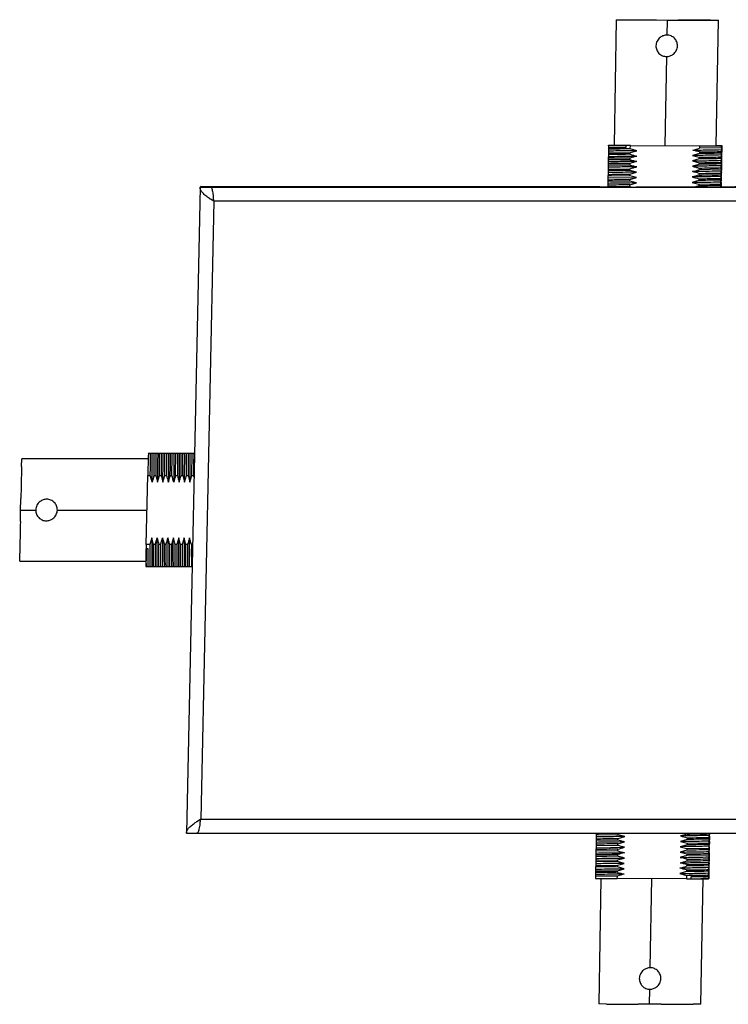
# Model space of a CAD drawing. Header units: inches. Extents: x 0 to 17, y 0 to 11.
# Tile 3 of 8: x 6.1 to 8.7, y 4.2 to 7.8. Entities that reach past the tile are written whole.
import ezdxf

# ---------------------------------------------------------------- set-up
doc = ezdxf.new("R2010")
doc.units = ezdxf.units.IN
doc.header["$LTSCALE"] = 0.935
doc.header["$MEASUREMENT"] = 0
doc.layers.get('0').update_dxf_attribs({"linetype": 'CONTINUOUS'})

msp = doc.modelspace()

# ---------------------------------------------------------------- linework, layer by layer
at = {"color": 6, "linetype": 'Continuous'}
for p, q in [((8.2928, 7.816), (8.2845, 7.3527)), ((8.2928, 7.816), (8.2928, 7.816)), ((8.2928, 7.816), (8.3216, 7.8156)), ((8.4383, 7.8149), (8.4417, 7.8149)), ((8.4417, 7.8149), (8.4807, 7.8148)), ((8.4807, 7.8148), (8.4797, 7.7593)), ((8.4807, 7.8148), (8.4816, 7.8148)), ((8.4816, 7.8148), (8.5212, 7.8146)), ((8.5212, 7.8146), (8.5229, 7.8146)), ((8.6414, 7.8145), (8.6702, 7.8147)), ((8.6619, 7.3515), (8.6702, 7.8147)), ((8.6702, 7.8147), (8.6702, 7.8147)), ((8.4783, 7.6802), (8.4725, 7.3515)), ((8.264, 7.3443), (8.2639, 7.3382)), ((8.2641, 7.3466), (8.264, 7.3443)), ((8.264, 7.3443), (8.3287, 7.3451)), ((8.2642, 7.351), (8.2641, 7.3466)), ((8.2642, 7.3525), (8.2651, 7.3532)), ((8.265, 7.3517), (8.2651, 7.3524)), ((8.265, 7.3509), (8.265, 7.3517)), ((8.2651, 7.3532), (8.2841, 7.3532)), ((8.2845, 7.3527), (8.2845, 7.3527)), ((8.326, 7.3522), (8.2845, 7.3527)), ((8.3285, 7.3522), (8.326, 7.3522)), ((8.3287, 7.3451), (8.3288, 7.352)), ((8.3341, 7.352), (8.3288, 7.352)), ((8.3358, 7.352), (8.3341, 7.352)), ((8.3449, 7.3519), (8.3358, 7.352)), ((8.3446, 7.3393), (8.3449, 7.3519)), ((8.3692, 7.3326), (8.3446, 7.3393)), ((8.3449, 7.3519), (8.5999, 7.351)), ((8.5999, 7.351), (8.5998, 7.3418)), ((8.6811, 7.3433), (8.5998, 7.3418)), ((8.6621, 7.3519), (8.6822, 7.3518)), ((8.6811, 7.3433), (8.6812, 7.351)), ((8.6812, 7.351), (8.6822, 7.3518)), ((8.6822, 7.3475), (8.6819, 7.3403)), ((8.6819, 7.3403), (8.6819, 7.3337)), ((8.6822, 7.3518), (8.6822, 7.3475)), ((8.2633, 7.3047), (8.2632, 7.2987)), ((8.2636, 7.3245), (8.2635, 7.3185)), ((8.2635, 7.3185), (8.2635, 7.3114)), ((8.2636, 7.3245), (8.3444, 7.3254)), ((8.3439, 7.2996), (8.344, 7.3057)), ((8.3443, 7.3194), (8.3444, 7.3255)), ((8.3444, 7.3255), (8.3692, 7.3326)), ((8.599, 7.3023), (8.5742, 7.2952)), ((8.5994, 7.322), (8.5746, 7.315)), ((8.5746, 7.315), (8.5992, 7.3083)), ((8.5992, 7.3083), (8.599, 7.3023)), ((8.5995, 7.3281), (8.5994, 7.322)), ((8.6804, 7.3037), (8.6805, 7.3098)), ((8.6805, 7.3098), (8.6807, 7.317)), ((8.6808, 7.3235), (8.6809, 7.3295)), ((8.6809, 7.3295), (8.6811, 7.3368)), ((8.6815, 7.3079), (8.6812, 7.3007)), ((8.6812, 7.3007), (8.6812, 7.2942)), ((8.6816, 7.3139), (8.6815, 7.3079)), ((8.6816, 7.3205), (8.6816, 7.3139)), ((8.6819, 7.3337), (8.6818, 7.3277)), ((8.2626, 7.2651), (8.2625, 7.2591)), ((8.2626, 7.2651), (8.3433, 7.2661)), ((8.2629, 7.2849), (8.2628, 7.2789)), ((8.2632, 7.2987), (8.2631, 7.2916)), ((8.3439, 7.2996), (8.2632, 7.2987)), ((8.3432, 7.2601), (8.3433, 7.2661)), ((8.3436, 7.2799), (8.3437, 7.2859)), ((8.5987, 7.2824), (8.5739, 7.2754)), ((8.5742, 7.2952), (8.5988, 7.2885)), ((8.5984, 7.2687), (8.5983, 7.2626)), ((8.5988, 7.2885), (8.5987, 7.2824)), ((8.6797, 7.2641), (8.6798, 7.2702)), ((8.6798, 7.2702), (8.68, 7.2774)), ((8.68, 7.2839), (8.6802, 7.2899)), ((8.6802, 7.2899), (8.6804, 7.2972)), ((8.6808, 7.2683), (8.6805, 7.2611)), ((8.6809, 7.2744), (8.6808, 7.2683)), ((8.6811, 7.2881), (8.6809, 7.2809)), ((8.6809, 7.2809), (8.6809, 7.2744)), ((8.6812, 7.2942), (8.6811, 7.2881)), ((8.2621, 7.2322), (8.2619, 7.2255)), ((8.2622, 7.2453), (8.2621, 7.2393)), ((8.3429, 7.2403), (8.2621, 7.2393)), ((8.2621, 7.2393), (8.2621, 7.2322)), ((8.2621, 7.2322), (8.3674, 7.2336)), ((8.2625, 7.2591), (8.2624, 7.252)), ((8.3432, 7.2601), (8.2625, 7.2591)), ((8.3426, 7.2265), (8.3674, 7.2336)), ((8.3429, 7.2403), (8.343, 7.2463)), ((8.3674, 7.2336), (8.3429, 7.2403)), ((8.343, 7.2463), (8.3678, 7.2534)), ((8.3678, 7.2534), (8.3432, 7.2601)), ((8.5977, 7.2291), (8.5976, 7.223)), ((8.5981, 7.2489), (8.598, 7.2428)), ((8.6797, 7.2641), (8.5983, 7.2626)), ((8.679, 7.2245), (8.6791, 7.2305)), ((8.6791, 7.2305), (8.6793, 7.2378)), ((8.6793, 7.2443), (8.6794, 7.2504)), ((8.6794, 7.2504), (8.6797, 7.2576)), ((8.68, 7.2287), (8.6798, 7.2215)), ((8.6802, 7.2348), (8.68, 7.2287)), ((8.6804, 7.2485), (8.6802, 7.2413)), ((8.6805, 7.2546), (8.6804, 7.2485)), ((6.7571, 7.1978), (6.7063, 4.8153)), ((6.7602, 7.2001), (6.7571, 7.1978)), ((6.7571, 7.1978), (9.5495, 7.1978)), ((6.7602, 7.2001), (8.2322, 7.2001)), ((8.2306, 7.1989), (8.2322, 7.2001)), ((8.2306, 7.1989), (8.2306, 7.1989)), ((8.2562, 7.1987), (8.2306, 7.1989)), ((8.2322, 7.2001), (8.2322, 7.1989)), ((8.2606, 7.1987), (8.2562, 7.1987)), ((8.2615, 7.2057), (8.2614, 7.1997)), ((8.3422, 7.2007), (8.2614, 7.1997)), ((8.2614, 7.1997), (8.2614, 7.1986)), ((8.2617, 7.2124), (8.2615, 7.2057)), ((8.2618, 7.2195), (8.2617, 7.2124)), ((8.2619, 7.2255), (8.2618, 7.2195)), ((8.3425, 7.2205), (8.2618, 7.2195)), ((8.3422, 7.2006), (8.3423, 7.2067)), ((8.3423, 7.2067), (8.3671, 7.2138)), ((8.3425, 7.2205), (8.3426, 7.2265)), ((8.3671, 7.2138), (8.3425, 7.2205)), ((8.4851, 7.1983), (8.3663, 7.1984)), ((8.5976, 7.223), (8.5728, 7.216)), ((8.5728, 7.216), (8.5974, 7.2093)), ((8.5973, 7.2033), (8.5805, 7.1984)), ((8.5974, 7.2093), (8.5973, 7.2033)), ((8.5974, 7.2093), (8.6787, 7.2107)), ((8.6786, 7.2047), (8.6787, 7.2107)), ((8.6786, 7.1985), (8.6786, 7.2047)), ((8.6787, 7.2107), (8.679, 7.218)), ((8.679, 7.218), (8.679, 7.2245)), ((8.6797, 7.2089), (8.6795, 7.2017)), ((8.6795, 7.2017), (8.6795, 7.1986)), ((8.6798, 7.215), (8.6797, 7.2089)), ((6.8076, 7.1461), (6.7591, 4.8668)), ((6.807, 7.1465), (6.7951, 7.1542)), ((6.8076, 7.1461), (6.807, 7.1465)), ((6.8075, 7.1473), (6.8076, 7.1461)), ((9.4964, 7.1461), (6.8076, 7.1461)), ((6.5657, 6.2158), (6.5665, 6.2164)), ((6.5735, 6.2158), (6.5657, 6.2158)), ((6.5665, 6.2164), (6.5708, 6.2164)), ((6.5708, 6.2164), (6.578, 6.2163)), ((6.5802, 6.2159), (6.5735, 6.2158)), ((6.578, 6.2163), (6.5847, 6.2164)), ((6.5873, 6.2158), (6.5802, 6.2159)), ((6.5847, 6.2164), (6.5907, 6.2164)), ((6.5935, 6.2158), (6.5873, 6.2158)), ((6.5907, 6.2164), (6.5979, 6.2163)), ((6.5935, 6.2158), (6.5929, 6.1346)), ((6.6002, 6.2159), (6.5935, 6.2158)), ((6.5979, 6.2163), (6.6046, 6.2164)), ((6.6073, 6.2158), (6.6002, 6.2159)), ((6.6046, 6.2164), (6.6107, 6.2164)), ((6.6069, 6.1346), (6.6073, 6.2158)), ((6.6134, 6.2158), (6.6073, 6.2158)), ((6.6107, 6.2164), (6.6178, 6.2163)), ((6.6201, 6.2159), (6.6134, 6.2158)), ((6.6178, 6.2163), (6.6246, 6.2164)), ((6.6272, 6.2158), (6.6201, 6.2159)), ((6.6246, 6.2164), (6.6306, 6.2164)), ((6.6268, 6.1346), (6.6272, 6.2158)), ((6.6333, 6.2158), (6.6272, 6.2158)), ((6.6306, 6.2164), (6.6378, 6.2163)), ((6.6333, 6.2158), (6.6328, 6.1346)), ((6.64, 6.2159), (6.6333, 6.2158)), ((6.6378, 6.2163), (6.6445, 6.2164)), ((6.6472, 6.2158), (6.64, 6.2159)), ((6.6445, 6.2164), (6.6506, 6.2164)), ((6.6533, 6.2158), (6.6472, 6.2158)), ((6.6506, 6.2164), (6.6577, 6.2163)), ((6.66, 6.2159), (6.6533, 6.2158)), ((6.6577, 6.2163), (6.6645, 6.2164)), ((6.6671, 6.2158), (6.66, 6.2159)), ((6.6645, 6.2164), (6.6705, 6.2164)), ((6.6666, 6.1346), (6.6671, 6.2158)), ((6.6732, 6.2158), (6.6671, 6.2158)), ((6.6705, 6.2164), (6.6777, 6.2163)), ((6.6732, 6.2158), (6.6728, 6.1346)), ((6.6799, 6.2159), (6.6732, 6.2158)), ((6.6777, 6.2163), (6.6844, 6.2164)), ((6.68, 6.2158), (6.6795, 6.11)), ((6.6871, 6.2158), (6.6799, 6.2159)), ((6.6844, 6.2164), (6.6905, 6.2164)), ((6.6866, 6.1346), (6.6871, 6.2158)), ((6.6931, 6.2158), (6.6871, 6.2158)), ((6.6905, 6.2164), (6.6976, 6.2163)), ((6.6999, 6.2159), (6.6931, 6.2158)), ((6.6976, 6.2163), (6.7043, 6.2164)), ((6.707, 6.2158), (6.6999, 6.2159)), ((6.7043, 6.2164), (6.7105, 6.2164)), ((6.7066, 6.1346), (6.7071, 6.2158)), ((6.7131, 6.2158), (6.707, 6.2158)), ((6.7105, 6.2164), (6.7176, 6.2163)), ((6.7198, 6.2159), (6.7131, 6.2158)), ((6.7176, 6.2163), (6.7243, 6.2164)), ((6.727, 6.2158), (6.7198, 6.2159)), ((6.7243, 6.2164), (6.7304, 6.2164)), ((6.7265, 6.1346), (6.727, 6.2158)), ((6.7331, 6.2158), (6.727, 6.2158)), ((6.7304, 6.2164), (6.7362, 6.2164)), ((6.7362, 6.2158), (6.7331, 6.2158)), ((6.098, 6.1675), (6.099, 6.1963)), ((6.099, 6.1963), (6.099, 6.1963)), ((6.5657, 6.1963), (6.099, 6.1963)), ((6.5583, 5.8797), (6.5637, 6.1346)), ((6.5637, 6.1346), (6.573, 6.1346)), ((6.5869, 6.1346), (6.5929, 6.1346)), ((6.5929, 6.1346), (6.5996, 6.11)), ((6.5996, 6.11), (6.6068, 6.1346)), ((6.6068, 6.1346), (6.6129, 6.1346)), ((6.6129, 6.1346), (6.6196, 6.11)), ((6.6196, 6.11), (6.6268, 6.1346)), ((6.6268, 6.1346), (6.6328, 6.1346)), ((6.6467, 6.1346), (6.6528, 6.1346)), ((6.6666, 6.1346), (6.6728, 6.1346)), ((6.6866, 6.1346), (6.6927, 6.1346)), ((6.6927, 6.1346), (6.6994, 6.11)), ((6.6994, 6.11), (6.7065, 6.1346)), ((6.7065, 6.1346), (6.7126, 6.1346)), ((6.7126, 6.1346), (6.7193, 6.11)), ((6.7193, 6.11), (6.7265, 6.1346)), ((6.7265, 6.1346), (6.7326, 6.1346)), ((6.0943, 6.0072), (6.0952, 6.0474)), ((6.0952, 6.0474), (6.0953, 6.0494)), ((6.0935, 5.9679), (6.0943, 6.0072)), ((6.0943, 6.0072), (6.1502, 6.0072)), ((6.23, 6.0072), (6.5611, 6.0072)), ((6.0935, 5.9648), (6.0935, 5.9679)), ((6.5782, 5.9044), (6.5711, 5.8797)), ((6.5849, 5.8797), (6.5782, 5.9044)), ((6.658, 5.9044), (6.6508, 5.8797)), ((6.6647, 5.8797), (6.658, 5.9044)), ((6.678, 5.9044), (6.6708, 5.8797)), ((6.6847, 5.8797), (6.678, 5.9044)), ((6.6979, 5.9044), (6.6907, 5.8797)), ((6.7046, 5.8797), (6.6979, 5.9044)), ((6.0909, 5.8191), (6.0912, 5.8479)), ((6.5581, 5.8689), (6.558, 5.8637)), ((6.5649, 5.8637), (6.558, 5.8637)), ((6.5583, 5.8797), (6.5581, 5.8689)), ((6.5582, 5.8224), (6.5581, 5.8635)), ((6.5711, 5.8797), (6.5583, 5.8797)), ((6.591, 5.8797), (6.5849, 5.8797)), ((6.611, 5.8797), (6.6049, 5.8797)), ((6.6049, 5.7989), (6.6049, 5.8797)), ((6.6309, 5.8797), (6.6248, 5.8797)), ((6.6508, 5.8797), (6.6448, 5.8797)), ((6.6448, 5.7989), (6.6448, 5.8797)), ((6.6708, 5.8797), (6.6647, 5.8797)), ((6.6708, 5.8797), (6.6708, 5.7989)), ((6.6907, 5.8797), (6.6847, 5.8797)), ((6.6907, 5.8797), (6.6907, 5.7989)), ((6.7107, 5.8797), (6.7046, 5.8797)), ((6.729, 5.8797), (6.7245, 5.8797)), ((6.0909, 5.8191), (6.0909, 5.8191)), ((6.0909, 5.8191), (6.5577, 5.8191)), ((6.5584, 5.799), (6.5582, 5.8224)), ((6.5569, 5.799), (6.5585, 5.799)), ((6.5585, 5.799), (6.5627, 5.7989)), ((6.5627, 5.7989), (6.565, 5.7989)), ((6.565, 5.7989), (6.5711, 5.7989)), ((6.5711, 5.7989), (6.5784, 5.799)), ((6.5784, 5.799), (6.5849, 5.7989)), ((6.5849, 5.7989), (6.5911, 5.7989)), ((6.5911, 5.7989), (6.5983, 5.799)), ((6.5983, 5.799), (6.6049, 5.7989)), ((6.6049, 5.7989), (6.611, 5.7989)), ((6.611, 5.7989), (6.6183, 5.799)), ((6.6183, 5.799), (6.6249, 5.7989)), ((6.6249, 5.7989), (6.631, 5.7989)), ((6.631, 5.7989), (6.6382, 5.799)), ((6.6382, 5.799), (6.6448, 5.7989)), ((6.6448, 5.7989), (6.6509, 5.7989)), ((6.6509, 5.7989), (6.6582, 5.799)), ((6.6582, 5.799), (6.6647, 5.7989)), ((6.6647, 5.7989), (6.6708, 5.7989)), ((6.6708, 5.7989), (6.6781, 5.799)), ((6.6781, 5.799), (6.6847, 5.7989)), ((6.6847, 5.7989), (6.6908, 5.7989)), ((6.6908, 5.7989), (6.6981, 5.799)), ((6.6981, 5.799), (6.7047, 5.7989)), ((6.7047, 5.7989), (6.7107, 5.7989)), ((6.7107, 5.7989), (6.718, 5.799)), ((6.718, 5.799), (6.7246, 5.7989)), ((6.7246, 5.7989), (6.7273, 5.7989)), ((6.7451, 4.8579), (6.7586, 4.8664)), ((6.7586, 4.8664), (6.7591, 4.8668)), ((6.7591, 4.8668), (6.759, 4.8658)), ((6.7591, 4.8668), (9.4479, 4.8668)), ((6.7063, 4.8153), (9.4988, 4.8153)), ((8.2185, 4.7945), (8.2184, 4.7885)), ((8.2187, 4.8012), (8.2185, 4.7945)), ((8.2188, 4.8143), (8.2187, 4.8083)), ((8.2187, 4.8083), (8.2187, 4.8012)), ((8.2189, 4.8153), (8.2188, 4.8143)), ((8.2995, 4.8093), (8.2188, 4.8083)), ((8.2991, 4.7895), (8.2992, 4.7955)), ((8.2992, 4.7955), (8.324, 4.8026)), ((8.2995, 4.8093), (8.2996, 4.8153)), ((8.324, 4.8026), (8.2995, 4.8093)), ((8.5543, 4.7981), (8.5542, 4.792)), ((8.5546, 4.8153), (8.5546, 4.8118)), ((8.6356, 4.7935), (8.6357, 4.7995)), ((8.6357, 4.7995), (8.6359, 4.8068)), ((8.636, 4.8133), (8.636, 4.8153)), ((8.6367, 4.7977), (8.6364, 4.7905)), ((8.6368, 4.8038), (8.6367, 4.7977)), ((8.637, 4.8153), (8.6368, 4.8103)), ((8.2181, 4.7747), (8.218, 4.7687)), ((8.218, 4.7687), (8.218, 4.7616)), ((8.218, 4.7616), (8.3233, 4.763)), ((8.2184, 4.7814), (8.2181, 4.7747)), ((8.2987, 4.7696), (8.2181, 4.7687)), ((8.2991, 4.7895), (8.2184, 4.7885)), ((8.2184, 4.7885), (8.2184, 4.7814)), ((8.2987, 4.7696), (8.2989, 4.7757)), ((8.2989, 4.7757), (8.3237, 4.7828)), ((8.3237, 4.7828), (8.2991, 4.7895)), ((8.5539, 4.7723), (8.5291, 4.7652)), ((8.5291, 4.7652), (8.5536, 4.7585)), ((8.5542, 4.792), (8.5294, 4.785)), ((8.5294, 4.785), (8.554, 4.7783)), ((8.5536, 4.7585), (8.5535, 4.7525)), ((8.5536, 4.7585), (8.635, 4.7599)), ((8.554, 4.7783), (8.5539, 4.7723)), ((8.554, 4.7783), (8.6353, 4.7797)), ((8.6349, 4.7539), (8.635, 4.7599)), ((8.635, 4.7599), (8.6352, 4.7672)), ((8.6352, 4.7672), (8.6353, 4.7737)), ((8.6353, 4.7737), (8.6354, 4.7797)), ((8.6354, 4.7797), (8.6356, 4.787)), ((8.6356, 4.787), (8.6356, 4.7935)), ((8.6361, 4.7642), (8.636, 4.7581)), ((8.6363, 4.7779), (8.6361, 4.7707)), ((8.6364, 4.784), (8.6363, 4.7779)), ((8.2174, 4.7351), (8.2173, 4.7291)), ((8.2173, 4.7291), (8.2173, 4.722)), ((8.2177, 4.7489), (8.2176, 4.7418)), ((8.2178, 4.7549), (8.2177, 4.7489)), ((8.2984, 4.7499), (8.2177, 4.7489)), ((8.2978, 4.7163), (8.3226, 4.7234)), ((8.298, 4.7301), (8.2981, 4.7361)), ((8.2984, 4.7498), (8.2985, 4.7559)), ((8.5535, 4.7525), (8.5287, 4.7454)), ((8.5287, 4.7454), (8.5533, 4.7387)), ((8.5533, 4.7387), (8.5532, 4.7327)), ((8.6346, 4.7341), (8.5532, 4.7327)), ((8.6343, 4.7204), (8.6345, 4.7276)), ((8.6346, 4.7341), (8.6347, 4.7402)), ((8.6347, 4.7402), (8.6349, 4.7474)), ((8.6354, 4.7246), (8.6353, 4.7185)), ((8.6356, 4.7383), (8.6354, 4.7311)), ((8.6354, 4.7311), (8.6354, 4.7246)), ((8.6357, 4.7444), (8.6356, 4.7383)), ((8.636, 4.7581), (8.6357, 4.7509)), ((8.2167, 4.6955), (8.2166, 4.6895)), ((8.2973, 4.6905), (8.2166, 4.6895)), ((8.2166, 4.6895), (8.2166, 4.6824)), ((8.2169, 4.7022), (8.2167, 4.6955)), ((8.217, 4.7093), (8.2169, 4.7022)), ((8.2171, 4.7154), (8.217, 4.7093)), ((8.2977, 4.7103), (8.217, 4.7093)), ((8.2171, 4.7154), (8.2978, 4.7163)), ((8.2973, 4.6905), (8.2975, 4.6965)), ((8.3219, 4.6838), (8.2973, 4.6905)), ((8.2975, 4.6965), (8.3222, 4.7036)), ((8.2977, 4.7103), (8.2978, 4.7163)), ((8.3222, 4.7036), (8.2977, 4.7103)), ((8.5526, 4.6991), (8.5525, 4.6931)), ((8.6338, 4.6945), (8.5525, 4.6931)), ((8.5529, 4.7189), (8.5528, 4.7128)), ((8.6336, 4.6808), (8.6338, 4.688)), ((8.6338, 4.6945), (8.634, 4.7006)), ((8.634, 4.7006), (8.6342, 4.7078)), ((8.6342, 4.7143), (8.6343, 4.7204)), ((8.6349, 4.6988), (8.6347, 4.6915)), ((8.6347, 4.6915), (8.6347, 4.685)), ((8.635, 4.7048), (8.6349, 4.6988)), ((8.6353, 4.7185), (8.635, 4.7113)), ((8.216, 4.656), (8.2159, 4.6482)), ((8.2163, 4.6697), (8.2162, 4.6626)), ((8.2164, 4.6758), (8.2163, 4.6697)), ((8.2164, 4.6758), (8.2971, 4.6767)), ((8.2966, 4.6477), (8.2967, 4.6569)), ((8.297, 4.6707), (8.2971, 4.6767)), ((8.2971, 4.6767), (8.3219, 4.6838)), ((8.5521, 4.6733), (8.5273, 4.6662)), ((8.5273, 4.6662), (8.5519, 4.6595)), ((8.5519, 4.6595), (8.5516, 4.6468)), ((8.5522, 4.6793), (8.5521, 4.6733)), ((8.5679, 4.6537), (8.5678, 4.6468)), ((8.6331, 4.6549), (8.6333, 4.661)), ((8.6331, 4.6505), (8.6331, 4.6549)), ((8.6331, 4.6484), (8.6331, 4.6505)), ((8.6333, 4.661), (8.6335, 4.6682)), ((8.6335, 4.6747), (8.6336, 4.6808)), ((8.6342, 4.6591), (8.634, 4.6519)), ((8.634, 4.6519), (8.634, 4.6485)), ((8.6343, 4.6652), (8.6342, 4.6591)), ((8.6346, 4.679), (8.6343, 4.6717)), ((8.6343, 4.6717), (8.6343, 4.6652)), ((8.6347, 4.685), (8.6346, 4.679)), ((8.2362, 4.6485), (8.2279, 4.1853)), ((8.5516, 4.6468), (8.2966, 4.6477)), ((8.4183, 4.3187), (8.4242, 4.6473)), ((8.5516, 4.6468), (8.5625, 4.6468)), ((8.5625, 4.6468), (8.5678, 4.6468)), ((8.5712, 4.647), (8.6136, 4.6473)), ((8.6054, 4.184), (8.6136, 4.6473)), ((8.6136, 4.6473), (8.6136, 4.6473)), ((8.6332, 4.6476), (8.6139, 4.6477)), ((8.6331, 4.6468), (8.6339, 4.6474)), ((8.634, 4.6485), (8.634, 4.6475)), ((8.4159, 4.1841), (8.4169, 4.2395)), ((8.2279, 4.1853), (8.2279, 4.1853)), ((8.2567, 4.1849), (8.2279, 4.1853)), ((8.3768, 4.1842), (8.3737, 4.1843)), ((8.4159, 4.1841), (8.3768, 4.1842)), ((8.4165, 4.1841), (8.4159, 4.1841)), ((8.4564, 4.184), (8.4165, 4.1841)), ((8.4584, 4.184), (8.4564, 4.184)), ((8.6054, 4.184), (8.5766, 4.1838)), ((8.6054, 4.184), (8.6054, 4.184))]:
    msp.add_line(p, q, dxfattribs=at)
at = {"color": 7, "linetype": 'Continuous'}
for p, q in [((8.2642, 7.351), (8.2642, 7.3525)), ((8.2651, 7.3509), (8.2642, 7.3509)), ((8.3255, 7.3518), (8.2651, 7.3509)), ((8.3288, 7.3519), (8.3255, 7.3518)), ((6.7969, 7.1978), (6.8001, 7.2001)), ((8.5678, 4.647), (8.5712, 4.6471)), ((8.5712, 4.6471), (8.6046, 4.6477)), ((8.6331, 4.6484), (8.6331, 4.6468))]:
    msp.add_line(p, q, dxfattribs=at)
at = {"color": 6, "linetype": 'Continuous'}
for centre, radius, start, end in [((8.5298, 34.8071), 26.9923, 269.5579, 269.80566), ((8.6286, 44.458), 36.6436, 269.83479, 270.02004), ((11.8344, 7.3191), 3.5706, 179.6921, 179.8055), ((8.4308, -2.5181), 9.8578, 90.50101, 90.97053), ((8.4162, 7.938), 0.6238, 284.7438, 287.1121), ((8.6508, 32.2394), 24.8884, 269.88298, 270.07019), ((11.0185, 7.3325), 2.3374, 179.7354, 179.8949), ((10.7818, 7.227), 2.5197, 178.0819, 178.2333), ((8.6532, -22.0175), 29.3248, 90.60413, 90.76192), ((10.9033, 7.2429), 2.6409, 178.0841, 178.2283), ((8.5271, 6.7111), 0.6221, 104.7376, 107.112), ((8.5055, 7.8642), 0.5682, 253.5116, 256.0766), ((8.4379, 6.7819), 0.5696, 73.5115, 76.0702), ((8.5216, 13.6194), 6.3116, 270.70379, 271.44257), ((11.8767, 7.2901), 3.1963, 179.7564, 179.8731), ((11.1829, 7.3122), 2.5022, 179.742, 179.8908), ((10.802, 7.1867), 2.5406, 178.0813, 178.2313), ((8.424, -2.332), 9.6122, 90.47954, 90.96101), ((11.7563, 7.26), 3.4936, 179.6907, 179.8067), ((11.3248, 7.1899), 3.0633, 178.0975, 178.2224), ((8.6193, -17.5306), 24.818, 90.63642, 90.82281), ((8.5074, 7.8337), 0.5775, 253.5166, 256.0402), ((8.5232, 6.7027), 0.6102, 104.6848, 107.1055), ((8.5023, 7.8349), 0.5582, 253.5232, 256.1339), ((8.521, 13.6333), 6.3651, 270.6968, 271.42933), ((8.4618, 16.8606), 9.5732, 270.81975, 271.30677), ((11.1504, 7.2727), 2.4704, 179.741, 179.8917), ((11.4507, 7.1461), 3.19, 178.0976, 178.2172), ((8.4172, 7.8511), 0.6157, 284.711, 287.1098), ((8.4384, 6.7093), 0.5628, 73.5167, 76.1062), ((8.5099, 14.1628), 6.9205, 270.72923, 271.40262), ((11.6801, 7.2312), 3.0008, 179.7502, 179.8748), ((11.0685, 7.2531), 2.3889, 179.7367, 179.8928), ((6.1351, 7.2463), 2.545, 359.7405, 359.8872), ((5.394, 7.2686), 3.2866, 359.7552, 359.869), ((8.413, 49.4217), 42.2233, 269.79325, 269.93663), ((8.39, 0.1579), 7.0489, 90.38762, 91.04387), ((8.5058, 7.7582), 0.5811, 253.64, 254.4339), ((6.3349, 7.2258), 2.3449, 359.7368, 359.8956), ((7.018, 7.4902), 0.4032, 235.8785, 236.2521), ((5.6185, 7.0044), 1.1975, 7.4376, 7.5662), ((4.3552, 6.8404), 2.4715, 7.1335, 7.418), ((7.0514, 7.5402), 0.4633, 236.2478, 236.4091), ((30.4999, 5.5912), 23.9423, 178.50513, 178.6994), ((-23.328, 6.3569), 29.9018, 359.57415, 359.72965), ((-3.9318, 6.2307), 10.579, 359.47967, 359.91929), ((-21.5253, 6.3384), 28.1789, 359.58576, 359.75076), ((-0.5465, 6.2145), 7.2397, 359.36757, 0.00966), ((41.458, 5.2772), 35.3712, 178.55772, 178.74915), ((5.9952, 5.9646), 0.6024, 13.9662, 16.3959), ((7.1414, 5.9601), 0.5813, 162.5305, 165.0604), ((6.0824, 5.9668), 0.5946, 13.9326, 16.3936), ((7.2145, 5.9623), 0.5744, 162.5355, 165.096), ((6.3241, 6.0156), 0.4255, 15.3956, 16.2532), ((32.2137, 5.4082), 26.1262, 178.77919, 179.03571), ((6.0379, 6.0538), 0.5799, 342.5308, 345.0669), ((7.1812, 6.0493), 0.6008, 193.96, 196.396), ((6.0675, 6.0506), 0.5697, 342.5419, 345.1236), ((7.1902, 6.046), 0.5893, 193.9059, 196.389), ((6.0686, 6.0566), 0.5895, 342.5357, 345.0308), ((29.487, 5.4257), 22.9332, 178.90651, 179.06737), ((12.5669, 5.8468), 5.996, 179.68499, 180.45735), ((14.7116, 5.8486), 8.0869, 179.77959, 180.35192), ((12.533, 5.8451), 5.9022, 179.66345, 180.44802), ((14.9188, 5.8478), 8.268, 179.77885, 180.3389), ((13.0572, 5.8466), 6.3328, 179.70053, 180.43138), ((6.9834, 4.4903), 0.4381, 122.95, 123.323), ((5.5924, 5.0552), 1.1818, 350.0371, 350.1603), ((3.3424, 5.4413), 3.4647, 350.2268, 350.4378), ((8.4722, 11.4226), 6.6113, 270.71415, 271.41937), ((11.7191, 4.8), 3.0832, 179.7522, 179.8735), ((6.1546, 4.815), 2.4822, 359.7396, 359.8899), ((11.4364, 4.6549), 3.2201, 178.1011, 178.2199), ((8.347, -2.3091), 7.0849, 90.38918, 91.04179), ((6.118, 4.7755), 2.5181, 359.743, 359.8908), ((6.2898, 4.7947), 2.3467, 359.7375, 359.8961), ((10.8664, 4.6334), 2.6506, 178.0849, 178.2286), ((8.3883, -5.5684), 10.2989, 90.50202, 90.95118), ((10.779, 4.6561), 2.5628, 178.0838, 178.2327), ((8.5757, -21.4622), 26.1998, 90.60697, 90.78349), ((8.4474, -10.1184), 14.875, 90.57367, 90.88449), ((8.4793, 4.1476), 0.6157, 104.7109, 107.1098), ((8.4581, 5.2895), 0.5628, 253.5166, 256.1061), ((8.389, 4.1651), 0.5775, 73.5167, 76.0402), ((8.4347, 13.3442), 8.6064, 270.78903, 271.33102), ((11.0024, 4.7233), 2.3679, 179.7383, 179.8955), ((11.6069, 4.7411), 2.972, 179.753, 179.8785), ((5.3781, 4.7582), 3.2576, 359.7577, 359.8722), ((8.3694, 5.2877), 0.6222, 284.7377, 287.1121), ((8.391, 4.1345), 0.5682, 73.5117, 76.0767), ((8.3733, 5.296), 0.6102, 284.6848, 287.1054), ((8.3942, 4.1638), 0.5582, 73.5231, 76.1339), ((8.4358, 13.1865), 8.4745, 270.79148, 271.34165), ((8.4811, 10.8182), 6.0998, 270.67457, 271.43931), ((10.9824, 4.6837), 2.3486, 179.7361, 179.8949), ((11.489, 4.7017), 2.8548, 179.7476, 179.8785), ((6.0494, 4.7164), 2.5857, 359.7418, 359.8863), ((10.7223, 4.5787), 2.5075, 178.0819, 178.234), ((8.5845, -23.0346), 27.693, 90.59541, 90.76242), ((10.8999, 4.5927), 2.6848, 178.0858, 178.2277), ((8.4803, 4.0608), 0.6238, 104.7437, 107.112), ((8.4586, 5.2168), 0.5696, 253.5114, 256.0701), ((8.4766, 10.8566), 6.1976, 270.69584, 271.44857), ((11.0946, 4.6636), 2.4612, 179.7413, 179.8926), ((8.4123, 28.8989), 24.2515, 269.53584, 269.72647), ((8.517, 40.5403), 36.3564, 269.58978, 269.77413), ((8.5518, 31.3604), 27.1766, 269.80308, 270.05218)]:
    msp.add_arc(centre, radius, start, end, dxfattribs=at)
at = {"color": 7, "linetype": 'Continuous'}
for centre, radius, start, end in [((8.4226, 25.6417), 18.2899, 269.50386, 269.70523), ((5.567, 7.4206), 3.1162, 358.159, 358.2925), ((6.8352, 4.8134), 0.089, 177.1221, 178.8278), ((8.5997, 23.5099), 18.863, 269.90392, 270.10132), ((8.5511, 7.0907), 2.4436, 271.2543, 271.923)]:
    msp.add_arc(centre, radius, start, end, dxfattribs=at)
at = {"color": 6, "linetype": 'Continuous'}
for points, knots in [([(8.5213, 7.8157), (8.5295, 7.8156), (8.5453, 7.8156), (8.568, 7.8154), (8.5856, 7.8153), (8.5983, 7.8153), (8.6067, 7.8152), (8.6143, 7.8151), (8.621, 7.8151), (8.6267, 7.815), (8.6315, 7.815), (8.6348, 7.8149), (8.637, 7.8149), (8.6382, 7.8149), (8.6391, 7.8148), (8.6398, 7.8149), (8.6401, 7.8148), (8.6404, 7.8148), (8.6404, 7.8148)], [0, 0, 0, 0, 0.20633, 0.398408, 0.571124, 0.648691, 0.719623, 0.7834, 0.839635, 0.887961, 0.92802, 0.959472, 0.971863, 0.981994, 0.989869, 0.99549, 0.998864, 1, 1, 1, 1]), ([(8.4549, 7.7508), (8.4502, 7.7472), (8.4423, 7.7377), (8.4393, 7.7257), (8.4392, 7.7198)], [0, 0, 0, 0, 0.499882, 1, 1, 1, 1]), ([(8.4796, 7.7593), (8.4752, 7.7593), (8.4663, 7.7577), (8.4584, 7.7535), (8.4549, 7.7508)], [0, 0, 0, 0, 0.500048, 1, 1, 1, 1]), ([(8.5187, 7.7195), (8.5187, 7.7247), (8.5168, 7.735), (8.5082, 7.7483), (8.4951, 7.7571), (8.4848, 7.7592), (8.4796, 7.7593)], [0, 0, 0, 0, 0.250077, 0.499988, 0.749908, 1, 1, 1, 1]), ([(8.4392, 7.7198), (8.4391, 7.7147), (8.441, 7.7043), (8.4496, 7.691), (8.4627, 7.6822), (8.4731, 7.6801), (8.4782, 7.6801)], [0, 0, 0, 0, 0.250077, 0.499988, 0.749908, 1, 1, 1, 1]), ([(8.503, 7.6885), (8.5077, 7.6921), (8.5155, 7.7016), (8.5185, 7.7136), (8.5187, 7.7195)], [0, 0, 0, 0, 0.499882, 1, 1, 1, 1]), ([(8.4782, 7.6801), (8.4826, 7.6801), (8.4915, 7.6816), (8.4995, 7.6858), (8.503, 7.6885)], [0, 0, 0, 0, 0.500048, 1, 1, 1, 1]), ([(8.3443, 7.3195), (8.3364, 7.3194), (8.3095, 7.3191), (8.2826, 7.3188), (8.2635, 7.3185)], [0, 0, 0, 0, 0.292428, 1, 1, 1, 1]), ([(8.2635, 7.3114), (8.2782, 7.3117), (8.3133, 7.3122), (8.3484, 7.3126), (8.3688, 7.3128)], [0, 0, 0, 0, 0.418447, 1, 1, 1, 1]), ([(8.3692, 7.3325), (8.3584, 7.3324), (8.3233, 7.3321), (8.2882, 7.3317), (8.2639, 7.3312)], [0, 0, 0, 0, 0.307585, 1, 1, 1, 1]), ([(8.6807, 7.317), (8.6659, 7.3165), (8.6305, 7.3158), (8.5951, 7.3152), (8.5746, 7.3149)], [0, 0, 0, 0, 0.419266, 1, 1, 1, 1]), ([(8.575, 7.3348), (8.5955, 7.335), (8.6309, 7.3356), (8.6662, 7.3363), (8.6811, 7.3368)], [0, 0, 0, 0, 0.580199, 1, 1, 1, 1]), ([(8.6804, 7.3037), (8.6748, 7.3035), (8.6477, 7.3029), (8.6206, 7.3026), (8.599, 7.3023)], [0, 0, 0, 0, 0.204345, 1, 1, 1, 1]), ([(8.6808, 7.3235), (8.6688, 7.3231), (8.6416, 7.3227), (8.6145, 7.3223), (8.5994, 7.3221)], [0, 0, 0, 0, 0.441819, 1, 1, 1, 1]), ([(8.5995, 7.3281), (8.6074, 7.3282), (8.6345, 7.3285), (8.6617, 7.329), (8.6809, 7.3295)], [0, 0, 0, 0, 0.291723, 1, 1, 1, 1]), ([(8.3681, 7.2732), (8.3477, 7.273), (8.3126, 7.2726), (8.2775, 7.2721), (8.2628, 7.2718)], [0, 0, 0, 0, 0.581963, 1, 1, 1, 1]), ([(8.3685, 7.293), (8.3577, 7.2929), (8.3225, 7.2925), (8.2874, 7.2921), (8.2632, 7.2916)], [0, 0, 0, 0, 0.308167, 1, 1, 1, 1]), ([(8.3433, 7.2661), (8.3474, 7.2674), (8.3557, 7.2698), (8.364, 7.2721), (8.3681, 7.2732)], [0, 0, 0, 0, 0.500001, 1, 1, 1, 1]), ([(8.68, 7.2774), (8.6652, 7.2769), (8.6298, 7.2762), (8.5944, 7.2756), (8.5739, 7.2753)], [0, 0, 0, 0, 0.419245, 1, 1, 1, 1]), ([(8.5739, 7.2754), (8.578, 7.2743), (8.5862, 7.2721), (8.5944, 7.2699), (8.5984, 7.2687)], [0, 0, 0, 0, 0.499999, 1, 1, 1, 1]), ([(8.5742, 7.2952), (8.5851, 7.2954), (8.6205, 7.2957), (8.6558, 7.2964), (8.6803, 7.2972)], [0, 0, 0, 0, 0.306922, 1, 1, 1, 1]), ([(8.68, 7.2839), (8.6681, 7.2836), (8.6409, 7.2831), (8.6138, 7.2827), (8.5987, 7.2825)], [0, 0, 0, 0, 0.441824, 1, 1, 1, 1]), ([(8.2622, 7.2453), (8.2677, 7.2454), (8.2946, 7.2459), (8.3215, 7.246), (8.343, 7.2463)], [0, 0, 0, 0, 0.203605, 1, 1, 1, 1]), ([(8.3678, 7.2533), (8.357, 7.2532), (8.3219, 7.253), (8.2868, 7.2525), (8.2625, 7.252)], [0, 0, 0, 0, 0.307876, 1, 1, 1, 1]), ([(8.6793, 7.2378), (8.6727, 7.2375), (8.6579, 7.2372), (8.6225, 7.2364), (8.5937, 7.236), (8.5732, 7.2357)], [0, 0, 0, 0, 0.186665, 0.419245, 1, 1, 1, 1]), ([(8.6797, 7.2576), (8.6648, 7.2571), (8.6295, 7.2564), (8.5941, 7.2558), (8.5736, 7.2556)], [0, 0, 0, 0, 0.419671, 1, 1, 1, 1]), ([(8.5977, 7.2291), (8.6057, 7.2292), (8.6328, 7.2296), (8.6599, 7.23), (8.6791, 7.2305)], [0, 0, 0, 0, 0.291936, 1, 1, 1, 1]), ([(8.5981, 7.2489), (8.606, 7.249), (8.6331, 7.2494), (8.6602, 7.2498), (8.6794, 7.2503)], [0, 0, 0, 0, 0.291763, 1, 1, 1, 1]), ([(6.7918, 7.1564), (6.7869, 7.1597), (6.778, 7.166), (6.7667, 7.1761), (6.7589, 7.1865), (6.757, 7.1943), (6.7571, 7.1978)], [0, 0, 0, 0, 0.313618, 0.586333, 0.8109, 1, 1, 1, 1]), ([(6.7969, 7.1978), (6.7974, 7.1978), (6.7984, 7.197), (6.7989, 7.1959), (6.7992, 7.1953)], [0, 0, 0, 0, 0.374737, 1, 1, 1, 1]), ([(6.7992, 7.1953), (6.8, 7.1936), (6.8011, 7.1894), (6.8027, 7.182), (6.8042, 7.1726), (6.8051, 7.1658), (6.8056, 7.1621)], [0, 0, 0, 0, 0.159311, 0.387224, 0.67216, 1, 1, 1, 1]), ([(8.3671, 7.2137), (8.3562, 7.2136), (8.3211, 7.2134), (8.286, 7.2129), (8.2618, 7.2123)], [0, 0, 0, 0, 0.308465, 1, 1, 1, 1]), ([(8.2619, 7.2255), (8.2674, 7.2256), (8.2943, 7.2261), (8.3212, 7.2263), (8.3426, 7.2265)], [0, 0, 0, 0, 0.203574, 1, 1, 1, 1]), ([(8.7412, 7.1989), (8.7412, 7.1989), (8.7411, 7.1989), (8.7408, 7.1989), (8.7404, 7.1989), (8.7395, 7.1989), (8.7381, 7.1989), (8.7359, 7.1988), (8.7331, 7.1988), (8.7296, 7.1988), (8.7256, 7.1987), (8.7191, 7.1987), (8.7096, 7.1987), (8.6966, 7.1986), (8.6816, 7.1986), (8.6647, 7.1985), (8.6461, 7.1985), (8.6185, 7.1984), (8.5812, 7.1984), (8.534, 7.1983), (8.5016, 7.1983), (8.4851, 7.1983)], [0, 0, 0, 0, 0.000388, 0.001385, 0.002989, 0.005201, 0.011435, 0.020071, 0.031091, 0.04446, 0.060139, 0.078085, 0.120602, 0.171555, 0.230385, 0.296503, 0.369271, 0.448011, 0.620195, 0.80653, 1, 1, 1, 1]), ([(8.5728, 7.216), (8.5837, 7.2162), (8.6191, 7.2166), (8.6544, 7.2172), (8.6789, 7.218)], [0, 0, 0, 0, 0.307511, 1, 1, 1, 1]), ([(8.6786, 7.2048), (8.6731, 7.2046), (8.646, 7.2039), (8.6188, 7.2035), (8.5973, 7.2033)], [0, 0, 0, 0, 0.204364, 1, 1, 1, 1]), ([(8.679, 7.2246), (8.6734, 7.2244), (8.6463, 7.2237), (8.6192, 7.2233), (8.5976, 7.2231)], [0, 0, 0, 0, 0.204421, 1, 1, 1, 1]), ([(6.5797, 6.11), (6.5799, 6.1305), (6.5801, 6.1658), (6.5803, 6.2011), (6.5802, 6.2159)], [0, 0, 0, 0, 0.580578, 1, 1, 1, 1]), ([(6.5869, 6.1346), (6.587, 6.1425), (6.5872, 6.1696), (6.5874, 6.1966), (6.5873, 6.2158)], [0, 0, 0, 0, 0.291919, 1, 1, 1, 1]), ([(6.6002, 6.2158), (6.6002, 6.2011), (6.6, 6.1658), (6.5998, 6.1305), (6.5997, 6.11)], [0, 0, 0, 0, 0.418887, 1, 1, 1, 1]), ([(6.6134, 6.2158), (6.6134, 6.2103), (6.6133, 6.1832), (6.613, 6.1562), (6.6128, 6.1346)], [0, 0, 0, 0, 0.204123, 1, 1, 1, 1]), ([(6.6195, 6.11), (6.6196, 6.1208), (6.62, 6.1561), (6.6201, 6.1914), (6.6201, 6.2158)], [0, 0, 0, 0, 0.307197, 1, 1, 1, 1]), ([(6.6401, 6.2158), (6.6401, 6.2011), (6.6399, 6.1658), (6.6397, 6.1305), (6.6396, 6.11)], [0, 0, 0, 0, 0.418865, 1, 1, 1, 1]), ([(6.66, 6.2159), (6.66, 6.2011), (6.6599, 6.1658), (6.6596, 6.1305), (6.6595, 6.11)], [0, 0, 0, 0, 0.419291, 1, 1, 1, 1]), ([(6.6993, 6.11), (6.6994, 6.1208), (6.6998, 6.1561), (6.6999, 6.1914), (6.6998, 6.2158)], [0, 0, 0, 0, 0.307787, 1, 1, 1, 1]), ([(6.7131, 6.2158), (6.7131, 6.2103), (6.7131, 6.1832), (6.7128, 6.1562), (6.7126, 6.1346)], [0, 0, 0, 0, 0.204142, 1, 1, 1, 1]), ([(6.7193, 6.11), (6.7194, 6.1208), (6.7197, 6.1561), (6.7199, 6.1914), (6.7198, 6.2158)], [0, 0, 0, 0, 0.307647, 1, 1, 1, 1]), ([(6.733, 6.2158), (6.7331, 6.2103), (6.733, 6.1832), (6.7327, 6.1562), (6.7325, 6.1346)], [0, 0, 0, 0, 0.204133, 1, 1, 1, 1]), ([(6.6328, 6.1346), (6.634, 6.1306), (6.6363, 6.1223), (6.6385, 6.1141), (6.6395, 6.11)], [0, 0, 0, 0, 0.500001, 1, 1, 1, 1]), ([(6.6395, 6.11), (6.6406, 6.1141), (6.643, 6.1224), (6.6454, 6.1306), (6.6467, 6.1346)], [0, 0, 0, 0, 0.499999, 1, 1, 1, 1]), ([(6.1663, 6.0386), (6.1615, 6.0349), (6.1534, 6.0253), (6.1502, 6.0132), (6.1501, 6.0072)], [0, 0, 0, 0, 0.499899, 1, 1, 1, 1]), ([(6.1908, 6.0469), (6.1865, 6.0469), (6.1777, 6.0453), (6.1698, 6.0412), (6.1663, 6.0386)], [0, 0, 0, 0, 0.500031, 1, 1, 1, 1]), ([(6.2299, 6.0072), (6.23, 6.0123), (6.2281, 6.0227), (6.2195, 6.036), (6.2063, 6.0448), (6.196, 6.0469), (6.1908, 6.0469)], [0, 0, 0, 0, 0.250082, 0.499984, 0.749898, 1, 1, 1, 1]), ([(6.1501, 6.0072), (6.15, 6.002), (6.1519, 5.9916), (6.1605, 5.9783), (6.1736, 5.9695), (6.184, 5.9674), (6.1891, 5.9674)], [0, 0, 0, 0, 0.250082, 0.499984, 0.749898, 1, 1, 1, 1]), ([(6.2137, 5.9757), (6.2185, 5.9794), (6.2266, 5.989), (6.2298, 6.0011), (6.2299, 6.0072)], [0, 0, 0, 0, 0.499899, 1, 1, 1, 1]), ([(6.1891, 5.9674), (6.1935, 5.9674), (6.2023, 5.969), (6.2102, 5.9731), (6.2137, 5.9757)], [0, 0, 0, 0, 0.500031, 1, 1, 1, 1]), ([(6.5783, 5.9044), (6.5782, 5.8839), (6.578, 5.8488), (6.5782, 5.8137), (6.5784, 5.799)], [0, 0, 0, 0, 0.581911, 1, 1, 1, 1]), ([(6.5983, 5.799), (6.5981, 5.8137), (6.598, 5.8488), (6.5981, 5.8839), (6.5982, 5.9044)], [0, 0, 0, 0, 0.418588, 1, 1, 1, 1]), ([(6.6181, 5.9044), (6.618, 5.8839), (6.6179, 5.8488), (6.6181, 5.8137), (6.6183, 5.799)], [0, 0, 0, 0, 0.581601, 1, 1, 1, 1]), ([(6.6381, 5.9044), (6.638, 5.8839), (6.6379, 5.8488), (6.638, 5.8137), (6.6382, 5.799)], [0, 0, 0, 0, 0.581823, 1, 1, 1, 1]), ([(6.6448, 5.8797), (6.6436, 5.8838), (6.6413, 5.892), (6.6391, 5.9002), (6.6381, 5.9044)], [0, 0, 0, 0, 0.500002, 1, 1, 1, 1]), ([(6.6582, 5.799), (6.658, 5.8055), (6.658, 5.8201), (6.6579, 5.8445), (6.6579, 5.8731), (6.6579, 5.8936), (6.658, 5.9044)], [0, 0, 0, 0, 0.184494, 0.417404, 0.692194, 1, 1, 1, 1]), ([(6.6781, 5.799), (6.678, 5.8055), (6.6779, 5.8202), (6.6778, 5.8445), (6.6779, 5.8731), (6.6779, 5.8936), (6.6779, 5.9044)], [0, 0, 0, 0, 0.185029, 0.417051, 0.691777, 1, 1, 1, 1]), ([(6.698, 5.9044), (6.6979, 5.8936), (6.6977, 5.8584), (6.6977, 5.8233), (6.6981, 5.799)], [0, 0, 0, 0, 0.308387, 1, 1, 1, 1]), ([(6.718, 5.799), (6.7178, 5.8137), (6.7177, 5.8488), (6.7177, 5.8839), (6.7178, 5.9044)], [0, 0, 0, 0, 0.417595, 1, 1, 1, 1]), ([(6.565, 5.7989), (6.565, 5.8034), (6.5648, 5.825), (6.5649, 5.8466), (6.565, 5.8637)], [0, 0, 0, 0, 0.20854, 1, 1, 1, 1]), ([(6.5849, 5.7989), (6.5848, 5.8108), (6.5848, 5.8377), (6.5849, 5.8647), (6.585, 5.8797)], [0, 0, 0, 0, 0.440954, 1, 1, 1, 1]), ([(6.591, 5.8797), (6.591, 5.8719), (6.5908, 5.8449), (6.5908, 5.818), (6.5911, 5.7989)], [0, 0, 0, 0, 0.292363, 1, 1, 1, 1]), ([(6.611, 5.8797), (6.6109, 5.8647), (6.6108, 5.8377), (6.6108, 5.8108), (6.611, 5.7989)], [0, 0, 0, 0, 0.559023, 1, 1, 1, 1]), ([(6.6647, 5.7989), (6.6646, 5.8108), (6.6646, 5.8377), (6.6647, 5.8647), (6.6648, 5.8797)], [0, 0, 0, 0, 0.440687, 1, 1, 1, 1]), ([(6.6847, 5.7989), (6.6847, 5.8044), (6.6844, 5.8314), (6.6846, 5.8583), (6.6847, 5.8797)], [0, 0, 0, 0, 0.203657, 1, 1, 1, 1]), ([(6.7047, 5.7989), (6.7046, 5.8044), (6.7044, 5.8314), (6.7045, 5.8583), (6.7046, 5.8797)], [0, 0, 0, 0, 0.203724, 1, 1, 1, 1]), ([(6.7107, 5.8797), (6.7107, 5.8647), (6.7106, 5.8377), (6.7106, 5.8108), (6.7107, 5.7989)], [0, 0, 0, 0, 0.559199, 1, 1, 1, 1]), ([(6.7063, 4.8153), (6.7064, 4.8188), (6.708, 4.8244), (6.7123, 4.831), (6.7185, 4.8382), (6.7287, 4.8468), (6.7378, 4.8531), (6.7427, 4.8563)], [0, 0, 0, 0, 0.188355, 0.295557, 0.414413, 0.687477, 1, 1, 1, 1]), ([(6.7564, 4.8507), (6.7557, 4.8471), (6.7545, 4.8402), (6.7526, 4.8309), (6.7508, 4.8235), (6.7494, 4.8193), (6.7486, 4.8177)], [0, 0, 0, 0, 0.327575, 0.612508, 0.84056, 1, 1, 1, 1]), ([(6.7486, 4.8177), (6.7483, 4.8171), (6.7478, 4.816), (6.7467, 4.8153), (6.7462, 4.8153)], [0, 0, 0, 0, 0.62511, 1, 1, 1, 1]), ([(8.2185, 4.7945), (8.224, 4.7946), (8.2509, 4.7951), (8.2778, 4.7953), (8.2992, 4.7955)], [0, 0, 0, 0, 0.203627, 1, 1, 1, 1]), ([(8.324, 4.8025), (8.3132, 4.8024), (8.2781, 4.8022), (8.243, 4.8017), (8.2188, 4.8011)], [0, 0, 0, 0, 0.30827, 1, 1, 1, 1]), ([(8.2189, 4.8143), (8.2243, 4.8144), (8.2512, 4.8149), (8.2782, 4.815), (8.2996, 4.8152)], [0, 0, 0, 0, 0.203619, 1, 1, 1, 1]), ([(8.6359, 4.8068), (8.6211, 4.8063), (8.5857, 4.8056), (8.5503, 4.805), (8.5298, 4.8047)], [0, 0, 0, 0, 0.418759, 1, 1, 1, 1]), ([(8.5543, 4.7981), (8.5695, 4.7983), (8.5966, 4.7987), (8.6237, 4.7992), (8.6357, 4.7995)], [0, 0, 0, 0, 0.55837, 1, 1, 1, 1]), ([(8.3237, 4.7827), (8.3128, 4.7826), (8.2778, 4.7824), (8.2427, 4.7819), (8.2184, 4.7813)], [0, 0, 0, 0, 0.308413, 1, 1, 1, 1]), ([(8.6352, 4.7671), (8.6286, 4.7669), (8.6138, 4.7666), (8.5893, 4.7661), (8.5605, 4.7656), (8.5399, 4.7653), (8.5291, 4.7651)], [0, 0, 0, 0, 0.185927, 0.418219, 0.692593, 1, 1, 1, 1]), ([(8.5294, 4.785), (8.5403, 4.7851), (8.5757, 4.7856), (8.6111, 4.7862), (8.6355, 4.787)], [0, 0, 0, 0, 0.307562, 1, 1, 1, 1]), ([(8.6352, 4.7737), (8.6297, 4.7736), (8.6026, 4.7729), (8.5754, 4.7725), (8.5539, 4.7723)], [0, 0, 0, 0, 0.204312, 1, 1, 1, 1]), ([(8.6356, 4.7936), (8.63, 4.7934), (8.6029, 4.7927), (8.5758, 4.7923), (8.5542, 4.7921)], [0, 0, 0, 0, 0.204376, 1, 1, 1, 1]), ([(8.2173, 4.722), (8.232, 4.7223), (8.2671, 4.7228), (8.3022, 4.7232), (8.3226, 4.7234)], [0, 0, 0, 0, 0.417949, 1, 1, 1, 1]), ([(8.2176, 4.7418), (8.2323, 4.7421), (8.2674, 4.7426), (8.3025, 4.743), (8.3229, 4.7432)], [0, 0, 0, 0, 0.41838, 1, 1, 1, 1]), ([(8.3226, 4.7234), (8.3185, 4.7244), (8.3103, 4.7266), (8.3021, 4.7289), (8.298, 4.7301)], [0, 0, 0, 0, 0.499999, 1, 1, 1, 1]), ([(8.5532, 4.7327), (8.5491, 4.7314), (8.5408, 4.729), (8.5325, 4.7267), (8.5284, 4.7256)], [0, 0, 0, 0, 0.500001, 1, 1, 1, 1]), ([(8.5284, 4.7256), (8.5489, 4.7259), (8.5843, 4.7264), (8.6197, 4.7271), (8.6345, 4.7276)], [0, 0, 0, 0, 0.580667, 1, 1, 1, 1]), ([(8.5287, 4.7454), (8.5396, 4.7456), (8.575, 4.746), (8.6103, 4.7466), (8.6349, 4.7474)], [0, 0, 0, 0, 0.306982, 1, 1, 1, 1]), ([(8.6349, 4.7539), (8.6229, 4.7536), (8.5958, 4.753), (8.5687, 4.7527), (8.5535, 4.7525)], [0, 0, 0, 0, 0.441525, 1, 1, 1, 1]), ([(8.2167, 4.6955), (8.2222, 4.6956), (8.2491, 4.6961), (8.276, 4.6963), (8.2975, 4.6965)], [0, 0, 0, 0, 0.203609, 1, 1, 1, 1]), ([(8.3223, 4.7035), (8.3115, 4.7034), (8.2764, 4.7032), (8.2413, 4.7027), (8.217, 4.7022)], [0, 0, 0, 0, 0.307816, 1, 1, 1, 1]), ([(8.6338, 4.688), (8.619, 4.6875), (8.5836, 4.6868), (8.5482, 4.6863), (8.5277, 4.686)], [0, 0, 0, 0, 0.419737, 1, 1, 1, 1]), ([(8.528, 4.7058), (8.5486, 4.7061), (8.5839, 4.7066), (8.6193, 4.7073), (8.6342, 4.7078)], [0, 0, 0, 0, 0.580448, 1, 1, 1, 1]), ([(8.5526, 4.6991), (8.5677, 4.6993), (8.5948, 4.6997), (8.622, 4.7002), (8.6339, 4.7005)], [0, 0, 0, 0, 0.558195, 1, 1, 1, 1]), ([(8.3215, 4.664), (8.3011, 4.6638), (8.266, 4.6634), (8.2309, 4.6629), (8.2162, 4.6626)], [0, 0, 0, 0, 0.581487, 1, 1, 1, 1]), ([(8.297, 4.6707), (8.2891, 4.6706), (8.2622, 4.6704), (8.2353, 4.6701), (8.2163, 4.6697)], [0, 0, 0, 0, 0.292384, 1, 1, 1, 1]), ([(8.2166, 4.6824), (8.2313, 4.6827), (8.2664, 4.6832), (8.3015, 4.6836), (8.3219, 4.6838)], [0, 0, 0, 0, 0.417971, 1, 1, 1, 1]), ([(8.5273, 4.6662), (8.5479, 4.6665), (8.5832, 4.667), (8.6186, 4.6677), (8.6335, 4.6682)], [0, 0, 0, 0, 0.580753, 1, 1, 1, 1]), ([(8.6335, 4.6747), (8.6215, 4.6744), (8.5944, 4.6739), (8.5672, 4.6735), (8.5521, 4.6733)], [0, 0, 0, 0, 0.441782, 1, 1, 1, 1]), ([(8.5522, 4.6793), (8.5601, 4.6794), (8.5873, 4.6798), (8.6144, 4.6802), (8.6336, 4.6808)], [0, 0, 0, 0, 0.291767, 1, 1, 1, 1]), ([(8.6331, 4.6549), (8.6286, 4.6548), (8.6068, 4.6542), (8.5851, 4.654), (8.5679, 4.6537)], [0, 0, 0, 0, 0.209151, 1, 1, 1, 1]), ([(8.3934, 4.3102), (8.3887, 4.3065), (8.3809, 4.297), (8.3779, 4.2851), (8.3778, 4.2792)], [0, 0, 0, 0, 0.499882, 1, 1, 1, 1]), ([(8.4182, 4.3186), (8.4138, 4.3186), (8.4049, 4.3171), (8.3969, 4.3129), (8.3934, 4.3102)], [0, 0, 0, 0, 0.500048, 1, 1, 1, 1]), ([(8.4572, 4.2789), (8.4573, 4.284), (8.4554, 4.2944), (8.4468, 4.3077), (8.4337, 4.3165), (8.4233, 4.3186), (8.4182, 4.3186)], [0, 0, 0, 0, 0.250077, 0.499988, 0.749908, 1, 1, 1, 1]), ([(8.3778, 4.2792), (8.3777, 4.274), (8.3796, 4.2636), (8.3882, 4.2504), (8.4013, 4.2416), (8.4116, 4.2395), (8.4168, 4.2394)], [0, 0, 0, 0, 0.250077, 0.499988, 0.749908, 1, 1, 1, 1]), ([(8.4416, 4.2479), (8.4463, 4.2515), (8.4541, 4.261), (8.4571, 4.273), (8.4572, 4.2789)], [0, 0, 0, 0, 0.499882, 1, 1, 1, 1]), ([(8.4168, 4.2394), (8.4212, 4.2394), (8.4301, 4.241), (8.4381, 4.2452), (8.4416, 4.2479)], [0, 0, 0, 0, 0.500048, 1, 1, 1, 1])]:
    msp.add_open_spline(points, degree=3, knots=knots, dxfattribs=at)
for points in [[(8.598, 7.2428), (8.5898, 7.2403), (8.5815, 7.2379), (8.5732, 7.2358)], [(8.5732, 7.2358), (8.5814, 7.2337), (8.5896, 7.2315), (8.5977, 7.2291)], [(6.6728, 6.1346), (6.6751, 6.1265), (6.6774, 6.1183), (6.6794, 6.11)], [(6.6794, 6.11), (6.6816, 6.1183), (6.684, 6.1265), (6.6866, 6.1346)], [(6.7179, 5.9044), (6.7157, 5.8961), (6.7133, 5.8879), (6.7107, 5.8797)], [(6.7245, 5.8797), (6.7221, 5.8879), (6.7199, 5.8961), (6.7179, 5.9044)], [(8.5546, 4.8118), (8.5464, 4.8093), (8.5381, 4.8069), (8.5298, 4.8048)], [(8.5298, 4.8048), (8.538, 4.8027), (8.5462, 4.8005), (8.5543, 4.7981)], [(8.2985, 4.7559), (8.3067, 4.7584), (8.315, 4.7608), (8.3233, 4.763)], [(8.3233, 4.763), (8.3151, 4.765), (8.3069, 4.7673), (8.2987, 4.7696)]]:
    msp.add_open_spline(points, degree=3, dxfattribs=at)

doc.saveas('drawing.dxf')
